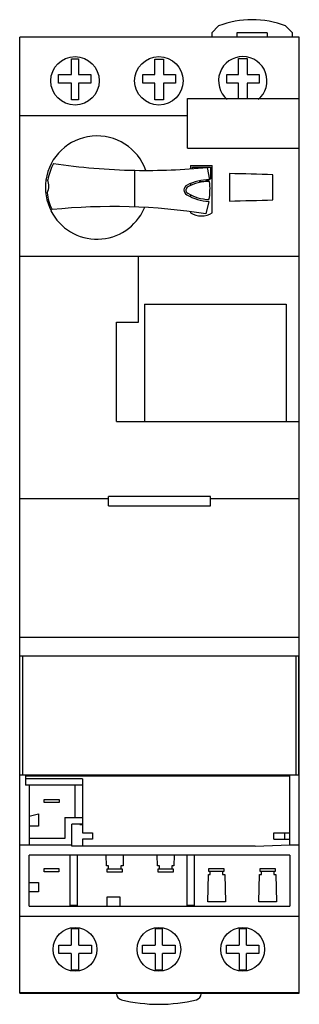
# Model space of a CAD drawing. Header units: millimetres. Extents: x 45 to 90, y 13 to 172.
import ezdxf

# ---------------------------------------------------------------- set-up
doc = ezdxf.new("R2010")
doc.units = ezdxf.units.MM
doc.header["$LTSCALE"] = 12.146826
doc.layers.get('0').update_dxf_attribs({"linetype": 'CONTINUOUS'})

msp = doc.modelspace()

# ---------------------------------------------------------------- linework, layer by layer
at = {"color": 7, "linetype": 'Continuous'}
for p, q in [((75.99, 169.74), (77.11, 170.86)), ((75.99, 169.74), (75.99, 169.06)), ((80.04, 169.76), (80.04, 169.06)), ((84.94, 169.76), (80.04, 169.76)), ((84.94, 169.76), (84.94, 169.06)), ((87.87, 170.86), (88.99, 169.74)), ((88.99, 169.06), (88.99, 169.74)), ((45.09, 15.06), (45.09, 169.06)), ((90.09, 169.06), (45.09, 169.06)), ((90.09, 15.06), (90.09, 169.06)), ((53.41, 163.04), (53.41, 165.53)), ((53.41, 165.53), (54.56, 165.53)), ((54.56, 165.53), (54.56, 163.04)), ((66.84, 163.04), (66.84, 165.5)), ((66.84, 165.5), (68.23, 165.5)), ((68.23, 165.5), (68.23, 163.04)), ((80.32, 163.04), (80.32, 165.59)), ((80.32, 165.59), (81.71, 165.59)), ((81.71, 165.59), (81.71, 163.04)), ((51.33, 161.64), (51.33, 163.04)), ((51.33, 163.04), (53.41, 163.04)), ((54.56, 163.04), (56.55, 163.04)), ((56.55, 163.04), (56.55, 161.64)), ((64.92, 161.62), (64.92, 163.04)), ((64.92, 163.04), (66.84, 163.04)), ((68.23, 163.04), (70.15, 163.04)), ((70.15, 163.04), (70.15, 161.62)), ((78.41, 161.63), (78.41, 163.04)), ((78.41, 163.04), (80.32, 163.04)), ((81.71, 163.04), (83.63, 163.04)), ((83.63, 163.04), (83.63, 161.63)), ((53.41, 161.64), (51.33, 161.64)), ((53.41, 158.96), (53.41, 161.64)), ((54.56, 161.64), (54.56, 158.96)), ((56.55, 161.64), (54.56, 161.64)), ((66.84, 161.62), (64.92, 161.62)), ((66.84, 158.96), (66.84, 161.62)), ((68.23, 161.62), (68.23, 158.96)), ((70.15, 161.62), (68.23, 161.62)), ((80.32, 161.63), (78.41, 161.63)), ((80.32, 159.14), (80.32, 161.63)), ((81.71, 161.63), (81.71, 159.14)), ((83.63, 161.63), (81.71, 161.63)), ((54.56, 158.96), (53.41, 158.96)), ((68.23, 158.96), (66.84, 158.96)), ((72.09, 151.19), (72.09, 159.14)), ((72.09, 159.14), (90.09, 159.14)), ((72.09, 156.36), (45.09, 156.36)), ((72.09, 151.19), (90.09, 151.19)), ((63.61, 141.69), (63.61, 147.59)), ((72.59, 148.36), (72.59, 147.83)), ((72.59, 148.36), (76.09, 148.36)), ((72.89, 147.85), (72.89, 148.13)), ((72.89, 148.13), (75.79, 148.13)), ((75.27, 148.06), (75.62, 146.09)), ((75.79, 148.13), (75.79, 146.25)), ((76.09, 140.76), (76.09, 148.36)), ((78.84, 147.07), (78.84, 142.65)), ((85.84, 142.84), (85.84, 146.88)), ((72.59, 145.46), (72.59, 145.11)), ((72.59, 143.7), (72.59, 143.35)), ((75.53, 142.58), (75.07, 140.6)), ((72.59, 140.95), (72.59, 140.76)), ((45.09, 133.76), (90.09, 133.76)), ((64.19, 123.16), (64.19, 133.76)), ((65.19, 126.06), (65.19, 107.16)), ((65.19, 126.06), (87.99, 126.06)), ((87.99, 126.06), (87.99, 107.16)), ((60.69, 107.16), (60.69, 123.16)), ((60.69, 123.16), (64.19, 123.16)), ((60.69, 107.16), (90.09, 107.16)), ((59.39, 94.69), (45.09, 94.69)), ((59.39, 93.56), (59.39, 95.06)), ((75.79, 95.06), (59.39, 95.06)), ((75.79, 93.56), (75.79, 95.06)), ((90.09, 94.69), (75.79, 94.69)), ((59.39, 93.56), (75.79, 93.56)), ((90.09, 72.36), (45.09, 72.36)), ((90.04, 69.36), (45.09, 69.36)), ((45.57, 50.23), (45.57, 69.36)), ((89.51, 69.36), (89.51, 50.23)), ((90.04, 50.23), (90.04, 69.36)), ((45.09, 50.23), (90.04, 50.23)), ((46, 50.06), (88.59, 50.06)), ((46, 50.06), (46, 48.56)), ((55.19, 49.56), (46, 49.56)), ((55.19, 49.56), (55.19, 42.26)), ((88.59, 38.96), (88.59, 50.06)), ((55.19, 48.56), (46, 48.56)), ((46.59, 48.56), (46.59, 38.96)), ((54.04, 43.37), (54.04, 48.56)), ((49.04, 46.26), (51.44, 46.26)), ((49.04, 45.76), (49.04, 46.26)), ((51.44, 46.26), (51.44, 45.76)), ((51.44, 45.76), (49.04, 45.76)), ((46.59, 43.56), (48.09, 43.96)), ((48.09, 43.96), (48.09, 41.96)), ((52.34, 43.36), (55.19, 43.37)), ((52.34, 43.36), (52.34, 39.96)), ((48.09, 41.96), (46.59, 41.96)), ((55.19, 42.26), (53.49, 42.26)), ((53.49, 38.76), (53.49, 42.26)), ((54.79, 42.26), (54.79, 42.21)), ((54.79, 42.21), (55.19, 42.21)), ((55.19, 42.21), (55.19, 40.86)), ((52.34, 39.96), (46.59, 39.96)), ((55.19, 40.86), (56.79, 40.86)), ((56.79, 39.86), (55.19, 39.86)), ((55.19, 39.86), (55.19, 38.76)), ((56.79, 40.86), (56.79, 39.86)), ((85.99, 40.86), (88.59, 40.86)), ((85.99, 39.86), (85.99, 40.86)), ((85.99, 39.86), (88.59, 39.86)), ((87.69, 40.86), (87.69, 39.86)), ((45.09, 38.96), (53.49, 38.96)), ((82.99, 38.76), (53.49, 38.76)), ((82.99, 38.76), (88.59, 38.96)), ((88.59, 38.96), (90.09, 38.96)), ((88.59, 37.26), (46.59, 37.26)), ((46.59, 29.06), (46.59, 37.26)), ((53.19, 29.16), (53.19, 37.26)), ((54.34, 37.26), (54.34, 29.16)), ((59.06, 35.56), (59.03, 37.26)), ((61.75, 37.26), (61.72, 35.56)), ((67.26, 35.56), (67.23, 37.26)), ((69.95, 37.26), (69.92, 35.56)), ((72.04, 29.16), (72.04, 37.26)), ((73.19, 37.26), (73.19, 29.16)), ((88.59, 37.26), (88.59, 29.06)), ((49, 35.11), (51.4, 35.11)), ((49, 34.61), (49, 35.11)), ((51.4, 35.11), (51.4, 34.61)), ((59.39, 35.56), (59.06, 35.56)), ((59.19, 35.06), (61.59, 35.06)), ((59.19, 34.56), (59.19, 35.06)), ((59.39, 35.06), (59.39, 35.56)), ((61.72, 35.56), (61.39, 35.56)), ((61.39, 35.56), (61.39, 35.06)), ((61.59, 35.06), (61.59, 34.56)), ((67.59, 35.56), (67.26, 35.56)), ((67.39, 35.06), (69.79, 35.06)), ((67.39, 34.56), (67.39, 35.06)), ((67.59, 35.06), (67.59, 35.56)), ((69.92, 35.56), (69.59, 35.56)), ((69.59, 35.56), (69.59, 35.06)), ((69.79, 35.06), (69.79, 34.56)), ((75.54, 35.16), (77.94, 35.16)), ((75.54, 34.66), (75.54, 35.16)), ((77.94, 35.16), (77.94, 34.66)), ((83.79, 35.16), (86.19, 35.16)), ((83.79, 34.66), (83.79, 35.16)), ((86.19, 35.16), (86.19, 34.66)), ((51.4, 34.61), (49, 34.61)), ((61.59, 34.56), (59.19, 34.56)), ((69.79, 34.56), (67.39, 34.56)), ((75.38, 29.76), (75.46, 34.16)), ((75.46, 34.16), (75.74, 34.16)), ((77.94, 34.66), (75.54, 34.66)), ((75.74, 34.16), (75.74, 34.66)), ((77.74, 34.66), (77.74, 34.16)), ((77.74, 34.16), (78.12, 34.16)), ((78.12, 34.16), (78.2, 29.76)), ((83.58, 29.76), (83.66, 34.16)), ((83.66, 34.16), (83.99, 34.16)), ((86.19, 34.66), (83.79, 34.66)), ((83.99, 34.16), (83.99, 34.66)), ((85.99, 34.66), (85.99, 34.16)), ((85.99, 34.16), (86.32, 34.16)), ((86.32, 34.16), (86.4, 29.76)), ((46.59, 32.86), (48.09, 32.86)), ((48.09, 32.86), (48.09, 31.36)), ((48.09, 31.36), (46.59, 31.36)), ((59.19, 30.56), (61.19, 30.56)), ((59.19, 29.06), (59.19, 30.56)), ((61.19, 30.56), (61.19, 29.06)), ((46.59, 29.06), (88.59, 29.06)), ((54.34, 29.16), (53.19, 29.16)), ((73.19, 29.16), (72.04, 29.16)), ((78.2, 29.76), (75.38, 29.76)), ((86.4, 29.76), (83.58, 29.76)), ((45.09, 27.46), (90.09, 27.46)), ((53.39, 25.46), (54.59, 25.46)), ((53.39, 25.46), (53.39, 22.79)), ((54.59, 22.79), (54.59, 25.46)), ((66.89, 25.46), (68.09, 25.46)), ((66.89, 25.46), (66.89, 22.79)), ((68.09, 22.79), (68.09, 25.46)), ((80.39, 25.46), (81.59, 25.46)), ((80.39, 25.46), (80.39, 22.79)), ((81.59, 22.79), (81.59, 25.46)), ((51.38, 22.79), (53.39, 22.79)), ((51.38, 21.44), (51.38, 22.79)), ((54.59, 22.79), (56.64, 22.79)), ((56.64, 22.79), (56.64, 21.44)), ((64.87, 22.79), (66.89, 22.79)), ((64.87, 21.43), (64.87, 22.79)), ((68.09, 22.79), (70.12, 22.79)), ((70.12, 22.79), (70.12, 21.43)), ((78.38, 22.79), (80.39, 22.79)), ((78.38, 21.44), (78.38, 22.79)), ((81.59, 22.79), (83.59, 22.79)), ((83.59, 22.79), (83.59, 21.44)), ((53.39, 21.44), (51.38, 21.44)), ((53.39, 21.44), (53.39, 18.76)), ((56.64, 21.44), (54.59, 21.44)), ((54.59, 18.76), (54.59, 21.44)), ((66.89, 21.43), (64.87, 21.43)), ((66.89, 21.43), (66.89, 18.76)), ((70.12, 21.43), (68.09, 21.43)), ((68.09, 18.76), (68.09, 21.43)), ((80.39, 21.44), (78.38, 21.44)), ((80.39, 21.44), (80.39, 18.76)), ((83.59, 21.44), (81.59, 21.44)), ((81.59, 18.76), (81.59, 21.44)), ((54.59, 18.76), (53.39, 18.76)), ((68.09, 18.76), (66.89, 18.76)), ((81.59, 18.76), (80.39, 18.76)), ((45.09, 15.15), (90.09, 15.15)), ((90.09, 15.11), (45.09, 15.11)), ((45.09, 15.06), (90.09, 15.06)), ((60.69, 15.06), (60.69, 14.97)), ((74.29, 14.97), (74.29, 15.06))]:
    msp.add_line(p, q, dxfattribs=at)
for centre, radius in [((53.99, 162.01), 3.9), ((67.49, 162.01), 3.9), ((53.99, 22.11), 3.52), ((67.49, 22.11), 3.52), ((80.99, 22.11), 3.52)]:
    msp.add_circle(centre, radius, dxfattribs=at)
for centre, radius, start, end in [((82.49, 156.86), 15, 68.9749, 111.0251), ((80.99, 162.01), 3.9, 309.2539, 230.109), ((57.54, 144.81), 8.33, 19.4095, 171.7007), ((62.68, 143.04), 13.43, 154.9741, 167.0123), ((65.49, 246.5), 98.92, 261.2894, 268.9157), ((65.49, 246.5), 98.92, 268.9178, 275.6782), ((57.69, 144.88), 8.46, 172.347, 206.6789), ((47.36, 145.08), 2.43, 333.2949, 23.7176), ((75.65, 138.09), 8, 90.2543, 116.9687), ((74.34, 148.27), 2.49, 261.5056, 291.2677), ((74.36, 148.2), 2.42, 291.323, 301.2971), ((74.38, 148.16), 2.37, 301.304, 306.2623), ((67.72, -405.51), 552.69, 88.121, 88.847), ((72.43, 144.42), 0.9, 116.9687, 240.0313), ((72.43, 144.42), 0.6, 116.9687, 240.0313), ((75.65, 138.09), 7.7, 90.2543, 116.9687), ((67.72, 144.54), 8, 348.0215, 8.9785), ((56.16, 144.42), 6.64, 183.7638, 208.2453), ((75.98, 150.57), 8, 240.0313, 266.7457), ((75.98, 150.57), 7.7, 240.0313, 266.7457), ((67.72, 695.23), 552.69, 271.153, 271.879), ((57.54, 144.81), 8.3, 206.6789, 336.0317), ((60.03, 44.07), 97.69, 81.1444, 95.7106), ((57.71, 144.84), 8.15, 335.3486, 336.7631), ((74.34, 143.56), 3.3, 237.9745, 302.0263), ((61.69, 14.97), 1, 180, 256.0151), ((73.29, 14.97), 1, 283.9849, 360), ((67.49, 38.26), 25, 256.0151, 283.9849)]:
    msp.add_arc(centre, radius, start, end, dxfattribs=at)

doc.saveas('drawing.dxf')
